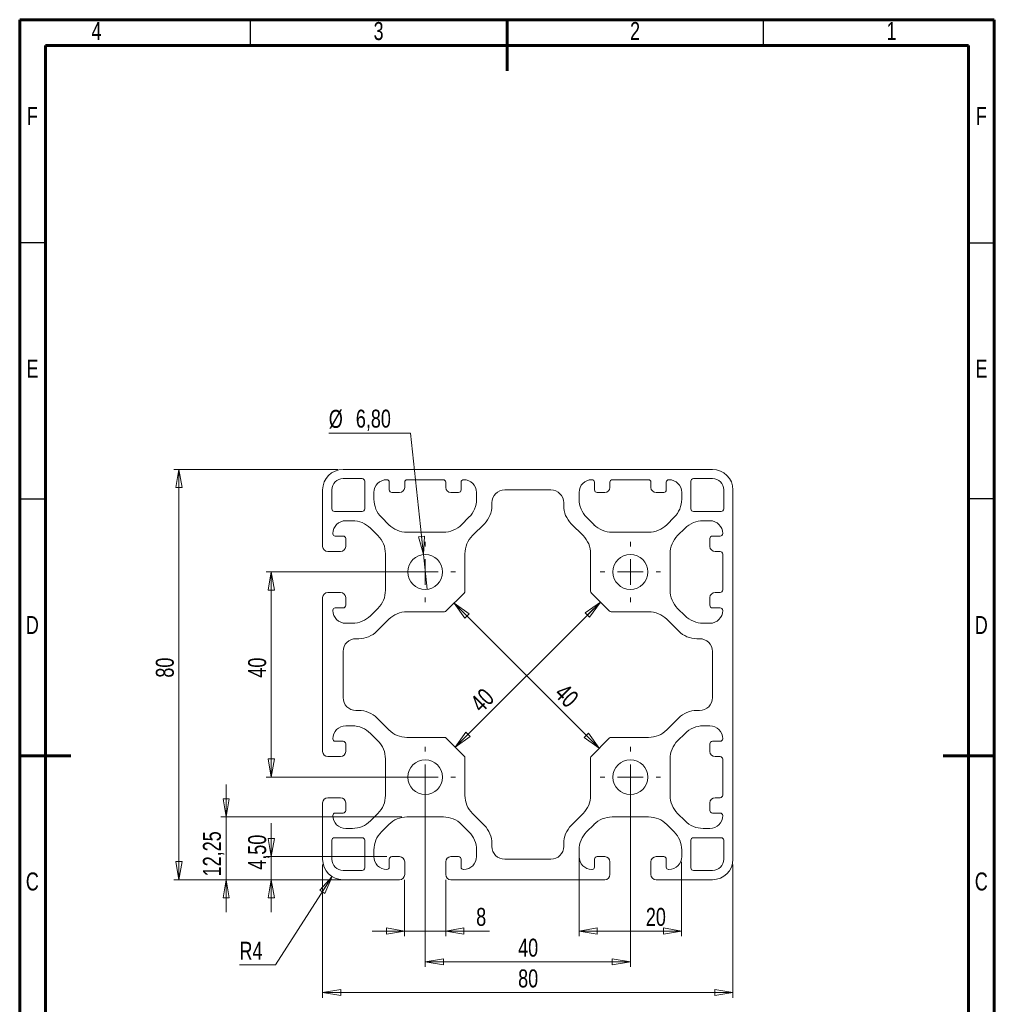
# Model space of a CAD drawing. Header units: millimetres. Extents: x 15 to 206, y 2 to 292.
# Tile 2 of 2: x 15 to 205, y 100 to 292. Entities that reach past the tile are written whole.
import ezdxf

# ---------------------------------------------------------------- set-up
doc = ezdxf.new("R2010")
doc.units = ezdxf.units.MM
doc.styles.add('SLDTEXTSTYLE0', font='TXT', dxfattribs={"width": 0.75})
doc.dimstyles.new('SLDDIMSTYLE0', dxfattribs={"dimtxt": 3.5, "dimasz": 3.556, "dimexe": 0, "dimexo": 0.0625, "dimgap": 0.875, "dimtad": 1, "dimrnd": 1e-09, "dimzin": 12, "dimdsep": 46, "dimtxsty": 'SLDTEXTSTYLE0', "dimblk1": 'CLOSED', "dimblk2": 'CLOSED', "dimsah": 1, "dimcen": 0.09, "dimadec": 0, "dimazin": 3, "dimtfac": 1, "dimtofl": 0, "dimtmove": 0, "dimatfit": 3, "dimldrblk": 'CLOSED', "dimfxl": 1, "dimfrac": 2, "dimtolj": 1, "dimtzin": 12, "dimarcsym": 0})
doc.dimstyles.new('SLDDIMSTYLE1', dxfattribs={"dimtxt": 3.5, "dimasz": 3.556, "dimexe": 0, "dimexo": 0.0625, "dimgap": 0.875, "dimtad": 1, "dimrnd": 1e-09, "dimzin": 12, "dimdsep": 46, "dimtxsty": 'SLDTEXTSTYLE0', "dimblk1": 'CLOSED', "dimblk2": 'CLOSED', "dimsah": 1, "dimcen": 0.09, "dimadec": 0, "dimazin": 3, "dimtfac": 1, "dimtmove": 0, "dimatfit": 0, "dimldrblk": 'CLOSED', "dimfxl": 1, "dimfrac": 2, "dimtolj": 1, "dimtzin": 12, "dimarcsym": 0})
doc.dimstyles.new('SLDDIMSTYLE2', dxfattribs={"dimtxt": 3.5, "dimasz": 3.556, "dimexe": 0, "dimexo": 0.0625, "dimgap": 0.875, "dimtad": 0, "dimtih": 1, "dimtoh": 1, "dimrnd": 1e-09, "dimzin": 12, "dimdsep": 46, "dimtxsty": 'SLDTEXTSTYLE0', "dimblk1": 'NONE', "dimblk2": 'CLOSED', "dimsah": 1, "dimcen": 0, "dimadec": 0, "dimazin": 3, "dimtfac": 1, "dimtmove": 0, "dimatfit": 3, "dimldrblk": 'NONE', "dimfxl": 1, "dimfrac": 2, "dimtolj": 1, "dimtzin": 12, "dimarcsym": 0})
doc.dimstyles.new('SLDDIMSTYLE3', dxfattribs={"dimtxt": 3.5, "dimasz": 3.556, "dimexe": 0, "dimexo": 0.0625, "dimgap": 0.875, "dimtad": 0, "dimtih": 1, "dimtoh": 1, "dimrnd": 1e-09, "dimzin": 12, "dimdsep": 46, "dimtxsty": 'SLDTEXTSTYLE0', "dimblk1": 'CLOSED', "dimblk2": 'CLOSED', "dimsah": 1, "dimcen": 0, "dimadec": 0, "dimazin": 3, "dimtfac": 1, "dimtofl": 0, "dimtmove": 0, "dimatfit": 3, "dimldrblk": 'CLOSED', "dimfxl": 1, "dimfrac": 2, "dimtolj": 1, "dimtzin": 12, "dimarcsym": 0})

# ---------------------------------------------------------------- blocks, each defined once
blk = doc.blocks.new('_CLOSED')
at = {"color": 0, "linetype": 'ByBlock', "lineweight": -2}
for p, q in [((-1, 0.166667), (0, 0)), ((-1, 0.166667), (-1, -0.166667)), ((0, 0), (-1, -0.166667)), ((0, 0), (-1, 0))]:
    blk.add_line(p, q, dxfattribs=at)
blk = doc.blocks.new('_D')
at = {"color": 7, "linetype": 'Continuous', "lineweight": 0}
for p, q in [((74.05, 127.32), (74.05, 101.32)), ((154.05, 127.32), (154.05, 101.32)), ((74.05, 102.32), (154.05, 102.32))]:
    blk.add_line(p, q, dxfattribs=at)
at = {"color": 7, "linetype": 'Continuous', "lineweight": 0, "xscale": 3.556, "yscale": 3.556}
for p, rotation in [((74.05, 102.32, 0), 180), ((154.05, 102.32, 0), 360)]:
    blk.add_blockref('_CLOSED', p, dxfattribs=dict(at, rotation=rotation))
at = {"color": 7, "linetype": 'Continuous', "lineweight": 0, "insert": (112.17, 106.83), "char_height": 3.5, "attachment_point": 1, "style": 'SLDTEXTSTYLE0'}
blk.add_mtext('80', dxfattribs=at)
blk = doc.blocks.new('_D_1')
at = {"color": 7, "linetype": 'Continuous', "lineweight": 0}
for p, q in [((64.05, 128.82), (64.05, 135.32)), ((86.55, 128.82), (63.05, 128.82)), ((64.05, 124.32), (64.05, 128.82)), ((88.05, 124.32), (63.05, 124.32)), ((64.05, 124.32), (64.05, 117.97))]:
    blk.add_line(p, q, dxfattribs=at)
at = {"color": 7, "linetype": 'Continuous', "lineweight": 0, "xscale": 3.556, "yscale": 3.556}
for p, rotation in [((64.05, 128.82, 0), 270), ((64.05, 124.32, 0), 90)]:
    blk.add_blockref('_CLOSED', p, dxfattribs=dict(at, rotation=rotation))
at = {"color": 7, "linetype": 'Continuous', "lineweight": 0, "insert": (59.54, 126.27), "char_height": 3.5, "attachment_point": 1, "rotation": 90, "style": 'SLDTEXTSTYLE0'}
blk.add_mtext('4,50', dxfattribs=at)
blk = doc.blocks.new('_D_2')
at = {"color": 7, "linetype": 'Continuous', "lineweight": 0}
for p, q in [((90.05, 124.32), (90.05, 113.32)), ((98.05, 124.32), (98.05, 113.32)), ((90.05, 114.32), (83.7, 114.32)), ((90.05, 114.32), (98.05, 114.32)), ((98.05, 114.32), (106.58, 114.32))]:
    blk.add_line(p, q, dxfattribs=at)
at = {"color": 7, "linetype": 'Continuous', "lineweight": 0, "xscale": 3.556, "yscale": 3.556}
for p, rotation in [((90.05, 114.32, 0), 360), ((98.05, 114.32, 0), 180)]:
    blk.add_blockref('_CLOSED', p, dxfattribs=dict(at, rotation=rotation))
at = {"color": 7, "linetype": 'Continuous', "lineweight": 0, "insert": (103.99, 118.83), "char_height": 3.5, "attachment_point": 1, "style": 'SLDTEXTSTYLE0'}
blk.add_mtext('8', dxfattribs=at)
blk = doc.blocks.new('_D_3')
at = {"color": 7, "linetype": 'Continuous', "lineweight": 0}
for p, q in [((94.05, 143.32), (94.05, 107.32)), ((134.05, 143.32), (134.05, 107.32)), ((134.05, 108.32), (94.05, 108.32))]:
    blk.add_line(p, q, dxfattribs=at)
at = {"color": 7, "linetype": 'Continuous', "lineweight": 0, "xscale": 3.556, "yscale": 3.556}
for p, rotation in [((94.05, 108.32, 0), 180), ((134.05, 108.32, 0), 360)]:
    blk.add_blockref('_CLOSED', p, dxfattribs=dict(at, rotation=rotation))
at = {"color": 7, "linetype": 'Continuous', "lineweight": 0, "insert": (112.17, 112.83), "char_height": 3.5, "attachment_point": 1, "style": 'SLDTEXTSTYLE0'}
blk.add_mtext('40', dxfattribs=at)
blk = doc.blocks.new('_D_4')
at = {"color": 7, "linetype": 'Continuous', "lineweight": 0}
for p, q in [((124.05, 129.13), (124.05, 113.32)), ((144.05, 127.82), (144.05, 113.32)), ((124.05, 114.32), (144.05, 114.32))]:
    blk.add_line(p, q, dxfattribs=at)
at = {"color": 7, "linetype": 'Continuous', "lineweight": 0, "xscale": 3.556, "yscale": 3.556}
for p, rotation in [((124.05, 114.32, 0), 180), ((144.05, 114.32, 0), 360)]:
    blk.add_blockref('_CLOSED', p, dxfattribs=dict(at, rotation=rotation))
at = {"color": 7, "linetype": 'Continuous', "lineweight": 0, "insert": (137.07, 118.83), "char_height": 3.5, "attachment_point": 1, "style": 'SLDTEXTSTYLE0'}
blk.add_mtext('20', dxfattribs=at)
blk = doc.blocks.new('_D_5')
at = {"color": 7, "linetype": 'Continuous', "lineweight": 0}
for p, q in [((93.05, 184.32), (63.05, 184.32)), ((64.05, 144.32), (64.05, 184.32)), ((93.05, 144.32), (63.05, 144.32))]:
    blk.add_line(p, q, dxfattribs=at)
at = {"color": 7, "linetype": 'Continuous', "lineweight": 0, "xscale": 3.556, "yscale": 3.556}
for p, rotation in [((64.05, 184.32, 0), 90), ((64.05, 144.32, 0), 270)]:
    blk.add_blockref('_CLOSED', p, dxfattribs=dict(at, rotation=rotation))
at = {"color": 7, "linetype": 'Continuous', "lineweight": 0, "insert": (59.54, 163.72), "char_height": 3.5, "attachment_point": 1, "rotation": 90, "style": 'SLDTEXTSTYLE0'}
blk.add_mtext('40', dxfattribs=at)
blk = doc.blocks.new('_D_6')
at = {"color": 7, "linetype": 'Continuous', "lineweight": 0}
for p, q in [((55.23, 136.57), (55.23, 142.92)), ((89.5, 136.57), (54.23, 136.57)), ((55.23, 124.32), (55.23, 136.57)), ((77.05, 124.32), (54.23, 124.32)), ((55.23, 124.32), (55.23, 117.97))]:
    blk.add_line(p, q, dxfattribs=at)
at = {"color": 7, "linetype": 'Continuous', "lineweight": 0, "xscale": 3.556, "yscale": 3.556}
for p, rotation in [((55.23, 136.57, 0), 270), ((55.23, 124.32, 0), 90)]:
    blk.add_blockref('_CLOSED', p, dxfattribs=dict(at, rotation=rotation))
at = {"color": 7, "linetype": 'Continuous', "lineweight": 0, "insert": (50.72, 124.98), "char_height": 3.5, "attachment_point": 1, "rotation": 90, "style": 'SLDTEXTSTYLE0'}
blk.add_mtext('12,25', dxfattribs=at)
blk = doc.blocks.new('_D_7')
at = {"color": 7, "linetype": 'Continuous', "lineweight": 0}
for p, q in [((77.05, 204.32), (45.05, 204.32)), ((46.05, 204.32), (46.05, 124.32)), ((77.05, 124.32), (45.05, 124.32))]:
    blk.add_line(p, q, dxfattribs=at)
at = {"color": 7, "linetype": 'Continuous', "lineweight": 0, "xscale": 3.556, "yscale": 3.556}
for p, rotation in [((46.05, 204.32, 0), 90), ((46.05, 124.32, 0), 270)]:
    blk.add_blockref('_CLOSED', p, dxfattribs=dict(at, rotation=rotation))
at = {"color": 7, "linetype": 'Continuous', "lineweight": 0, "insert": (41.54, 163.72), "char_height": 3.5, "attachment_point": 1, "rotation": 90, "style": 'SLDTEXTSTYLE0'}
blk.add_mtext('80', dxfattribs=at)
blk = doc.blocks.new('_D_8')
at = {"color": 7, "linetype": 'Continuous', "lineweight": 0}
for p, q in [((91.17, 211.41), (75.26, 211.41)), ((93.69, 187.7), (91.17, 211.41)), ((94.41, 180.94), (93.69, 187.7))]:
    blk.add_line(p, q, dxfattribs=at)
at = {"color": 7, "linetype": 'Continuous', "lineweight": 0, "xscale": 3.556, "yscale": 3.556, "rotation": 276.0703225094}
blk.add_blockref('_CLOSED', (93.69, 187.7, 0), dxfattribs=at)
at = {"color": 7, "linetype": 'Continuous', "lineweight": 0, "char_height": 3.5, "attachment_point": 1, "style": 'SLDTEXTSTYLE0'}
for s, insert in [('%%c', (75.26, 215.92)), ('6,80', (80.53, 215.97))]:
    blk.add_mtext(s, dxfattribs=dict(at, insert=insert))
blk = doc.blocks.new('_NONE')
blk = doc.blocks.new('_D_9')
at = {"color": 7, "linetype": 'Continuous', "lineweight": 0}
for p, q in [((75.9, 124.95), (64.86, 107.7)), ((64.86, 107.7), (57.85, 107.7))]:
    blk.add_line(p, q, dxfattribs=at)
at = {"color": 7, "linetype": 'Continuous', "lineweight": 0, "xscale": 3.556, "yscale": 3.556, "rotation": 57.3779149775}
blk.add_blockref('_CLOSED', (75.9, 124.95, 0), dxfattribs=at)
at = {"color": 7, "linetype": 'Continuous', "lineweight": 0, "insert": (57.85, 112.22), "char_height": 3.5, "attachment_point": 1, "style": 'SLDTEXTSTYLE0'}
blk.add_mtext('R4', dxfattribs=at)
blk = doc.blocks.new('_D_10')
at = {"color": 7, "linetype": 'Continuous', "lineweight": 0}
blk.add_line((99.91, 150.18), (128.2, 178.46), dxfattribs=at)
at = {"color": 7, "linetype": 'Continuous', "lineweight": 0, "xscale": 3.556, "yscale": 3.556}
for p, rotation in [((128.2, 178.46, 0), 45), ((99.91, 150.18, 0), 225)]:
    blk.add_blockref('_CLOSED', p, dxfattribs=dict(at, rotation=rotation))
at = {"color": 7, "linetype": 'Continuous', "lineweight": 0, "insert": (102.54, 159.18), "char_height": 3.5, "attachment_point": 1, "rotation": 45, "style": 'SLDTEXTSTYLE0'}
blk.add_mtext('40', dxfattribs=at)
blk = doc.blocks.new('_D_11')
at = {"color": 7, "linetype": 'Continuous', "lineweight": 0}
blk.add_line((99.7, 178.25), (127.98, 149.96), dxfattribs=at)
at = {"color": 7, "linetype": 'Continuous', "lineweight": 0, "xscale": 3.556, "yscale": 3.556}
for p, rotation in [((99.7, 178.25, 0), 135), ((127.98, 149.96, 0), 315)]:
    blk.add_blockref('_CLOSED', p, dxfattribs=dict(at, rotation=rotation))
at = {"color": 7, "linetype": 'Continuous', "lineweight": 0, "insert": (121.49, 162.84), "char_height": 3.5, "attachment_point": 1, "rotation": 315, "style": 'SLDTEXTSTYLE0'}
blk.add_mtext('40', dxfattribs=at)
blk = doc.blocks.new('SW_CENTERMARKSYMBOL_0')
at = {"color": 0, "linetype": 'Continuous', "lineweight": 0}
for p, q in [((0, 5), (0, 5.9)), ((0, 0), (0, 2.5)), ((-5, 0), (-5.9, 0)), ((0, 0), (-2.5, 0)), ((0, 0), (0, -2.5)), ((0, 0), (2.5, 0)), ((5, 0), (5.9, 0)), ((0, -5), (0, -5.9))]:
    blk.add_line(p, q, dxfattribs=at)
blk = doc.blocks.new('SW_CENTERMARKSYMBOL_1')
at = {"color": 0, "linetype": 'Continuous', "lineweight": 0}
for p, q in [((0, 5), (0, 5.9)), ((0, 0), (0, 2.5)), ((-5, 0), (-5.9, 0)), ((0, 0), (-2.5, 0)), ((0, 0), (0, -2.5)), ((0, 0), (2.5, 0)), ((5, 0), (5.9, 0)), ((0, -5), (0, -5.9))]:
    blk.add_line(p, q, dxfattribs=at)
blk = doc.blocks.new('SW_CENTERMARKSYMBOL_2')
at = {"color": 0, "linetype": 'Continuous', "lineweight": 0}
for p, q in [((0, 5), (0, 5.9)), ((0, 0), (0, 2.5)), ((-5, 0), (-5.9, 0)), ((0, 0), (-2.5, 0)), ((0, 0), (0, -2.5)), ((0, 0), (2.5, 0)), ((5, 0), (5.9, 0)), ((0, -5), (0, -5.9))]:
    blk.add_line(p, q, dxfattribs=at)
blk = doc.blocks.new('SW_CENTERMARKSYMBOL_3')
at = {"color": 0, "linetype": 'Continuous', "lineweight": 0}
for p, q in [((0, 5), (0, 5.9)), ((0, 0), (0, 2.5)), ((-5, 0), (-5.9, 0)), ((0, 0), (-2.5, 0)), ((0, 0), (0, -2.5)), ((0, 0), (2.5, 0)), ((5, 0), (5.9, 0)), ((0, -5), (0, -5.9))]:
    blk.add_line(p, q, dxfattribs=at)

msp = doc.modelspace()

# ---------------------------------------------------------------- linework, layer by layer
at = {"color": 7, "linetype": 'Continuous', "lineweight": 60}
for p, q in [((205, 292), (15, 292)), ((15, 292), (15, 5)), ((110, 282), (110, 292)), ((205, 5), (205, 292)), ((20, 287), (200, 287)), ((20, 10), (20, 287)), ((200, 287), (200, 10)), ((15, 148.5), (25, 148.5)), ((195, 148.5), (205, 148.5))]:
    msp.add_line(p, q, dxfattribs=at)
at = {"color": 7, "linetype": 'Continuous', "lineweight": 30}
for p, q in [((60, 287), (60, 292)), ((160, 287), (160, 292)), ((20, 248.5), (15, 248.5)), ((200, 248.5), (205, 248.5)), ((20, 198.5), (15, 198.5)), ((200, 198.651), (205, 198.651))]:
    msp.add_line(p, q, dxfattribs=at)
at = {"color": 7, "linetype": 'Continuous', "lineweight": 15}
for p, q in [((78.054, 204.32), (150.054, 204.32)), ((78.054, 202.52), (81.754, 202.52)), ((82.254, 202.02), (82.254, 196.62)), ((87.054, 201.82), (87.054, 200.32)), ((90.054, 200.82), (90.054, 201.82)), ((90.554, 202.32), (97.554, 202.32)), ((98.054, 201.82), (98.054, 200.82)), ((101.054, 200.32), (101.054, 201.82)), ((127.054, 201.82), (127.054, 200.32)), ((130.054, 200.82), (130.054, 201.82)), ((130.554, 202.32), (137.554, 202.32)), ((138.054, 201.82), (138.054, 200.82)), ((141.054, 200.32), (141.054, 201.82)), ((145.854, 196.62), (145.854, 202.02)), ((146.354, 202.52), (150.054, 202.52)), ((74.054, 189.32), (74.054, 200.32)), ((75.854, 196.62), (75.854, 200.32)), ((84.054, 198.513), (84.054, 199.82)), ((87.554, 199.82), (89.054, 199.82)), ((99.054, 199.82), (100.554, 199.82)), ((104.054, 199.82), (104.054, 198.513)), ((109.554, 200.32), (118.554, 200.32)), ((124.054, 198.513), (124.054, 199.82)), ((127.554, 199.82), (129.054, 199.82)), ((139.054, 199.82), (140.554, 199.82)), ((144.054, 199.82), (144.054, 198.513)), ((152.254, 200.32), (152.254, 196.62)), ((154.054, 200.32), (154.054, 128.32)), ((107.054, 197.27), (107.054, 197.82)), ((121.054, 197.82), (121.054, 197.27)), ((81.754, 196.12), (76.354, 196.12)), ((151.754, 196.12), (146.354, 196.12)), ((79.861, 194.32), (78.554, 194.32)), ((86.961, 193.535), (85.518, 194.977)), ((102.589, 194.977), (101.147, 193.535)), ((126.961, 193.535), (125.518, 194.977)), ((142.589, 194.977), (141.147, 193.535)), ((148.246, 194.32), (149.554, 194.32)), ((84.839, 191.413), (83.397, 192.856)), ((97.611, 192.07), (90.496, 192.07)), ((103.268, 191.413), (105.589, 193.734)), ((122.518, 193.734), (124.839, 191.413)), ((137.611, 192.07), (130.496, 192.07)), ((143.268, 191.413), (144.711, 192.856)), ((76.054, 191.82), (76.054, 191.77)), ((76.504, 191.32), (78.054, 191.32)), ((78.554, 190.82), (78.554, 189.32)), ((149.554, 190.82), (149.554, 189.32)), ((151.554, 191.32), (150.054, 191.32)), ((77.554, 188.32), (75.054, 188.32)), ((150.554, 188.32), (151.554, 188.32)), ((86.304, 180.763), (86.304, 187.878)), ((101.804, 180.562), (101.804, 187.878)), ((126.304, 187.878), (126.304, 180.562)), ((141.804, 180.763), (141.804, 187.878)), ((152.054, 187.82), (152.054, 180.82)), ((74.054, 149.32), (74.054, 179.32)), ((75.054, 180.32), (77.554, 180.32)), ((78.554, 179.32), (78.554, 177.82)), ((98.166, 176.717), (101.657, 180.208)), ((126.45, 180.208), (129.942, 176.717)), ((149.554, 179.32), (149.554, 177.82)), ((151.554, 180.32), (150.554, 180.32)), ((76.054, 176.87), (76.054, 176.82)), ((78.054, 177.32), (76.504, 177.32)), ((83.397, 175.785), (84.839, 177.227)), ((144.711, 175.785), (143.268, 177.227)), ((150.054, 177.32), (151.554, 177.32)), ((84.64, 172.785), (86.961, 175.106)), ((90.496, 176.57), (97.812, 176.57)), ((130.295, 176.57), (137.611, 176.57)), ((141.147, 175.106), (143.468, 172.785)), ((78.554, 174.32), (79.861, 174.32)), ((149.554, 174.32), (148.246, 174.32)), ((80.554, 171.32), (81.104, 171.32)), ((147.004, 171.32), (147.554, 171.32)), ((78.054, 159.82), (78.054, 168.82)), ((150.054, 168.82), (150.054, 159.82)), ((81.104, 157.32), (80.554, 157.32)), ((86.961, 153.535), (84.64, 155.856)), ((143.468, 155.856), (141.147, 153.535)), ((147.554, 157.32), (147.004, 157.32)), ((79.861, 154.32), (78.554, 154.32)), ((148.246, 154.32), (149.554, 154.32)), ((76.054, 151.82), (76.054, 151.77)), ((84.839, 151.413), (83.397, 152.856)), ((97.812, 152.07), (90.496, 152.07)), ((101.657, 148.432), (98.166, 151.924)), ((129.942, 151.924), (126.45, 148.432)), ((137.611, 152.07), (130.295, 152.07)), ((143.268, 151.413), (144.711, 152.856)), ((76.504, 151.32), (78.054, 151.32)), ((78.554, 150.82), (78.554, 149.32)), ((149.554, 150.82), (149.554, 149.32)), ((151.554, 151.32), (150.054, 151.32)), ((77.554, 148.32), (75.054, 148.32)), ((86.304, 140.763), (86.304, 147.878)), ((101.804, 140.763), (101.804, 148.079)), ((126.304, 148.079), (126.304, 140.763)), ((141.804, 140.763), (141.804, 147.878)), ((150.554, 148.32), (151.554, 148.32)), ((152.054, 147.82), (152.054, 140.82)), ((75.054, 140.32), (77.554, 140.32)), ((151.554, 140.32), (150.554, 140.32)), ((74.054, 128.32), (74.054, 139.32)), ((78.554, 139.32), (78.554, 137.82)), ((149.554, 139.32), (149.554, 137.82)), ((76.054, 136.87), (76.054, 136.82)), ((78.054, 137.32), (76.504, 137.32)), ((83.397, 135.785), (84.839, 137.227)), ((97.611, 136.57), (90.496, 136.57)), ((105.589, 134.906), (103.268, 137.227)), ((124.839, 137.227), (122.518, 134.906)), ((137.611, 136.57), (130.496, 136.57)), ((144.711, 135.785), (143.268, 137.227)), ((150.054, 137.32), (151.554, 137.32)), ((86.961, 135.106), (85.518, 133.663)), ((102.589, 133.663), (101.147, 135.106)), ((126.961, 135.106), (125.518, 133.663)), ((142.589, 133.663), (141.147, 135.106)), ((76.354, 132.52), (81.754, 132.52)), ((78.554, 134.32), (79.861, 134.32)), ((146.354, 132.52), (151.754, 132.52)), ((149.554, 134.32), (148.246, 134.32)), ((75.854, 128.32), (75.854, 132.02)), ((82.254, 132.02), (82.254, 126.62)), ((107.054, 130.82), (107.054, 131.371)), ((121.054, 131.371), (121.054, 130.82)), ((145.854, 126.62), (145.854, 132.02)), ((152.254, 132.02), (152.254, 128.32)), ((84.054, 130.128), (84.054, 128.82)), ((87.554, 128.82), (89.054, 128.82)), ((99.054, 128.82), (100.554, 128.82)), ((104.054, 128.82), (104.054, 130.128)), ((124.054, 130.128), (124.054, 128.82)), ((127.554, 128.82), (129.054, 128.82)), ((139.054, 128.82), (140.554, 128.82)), ((144.054, 128.82), (144.054, 130.128)), ((87.054, 126.77), (87.054, 128.32)), ((90.054, 127.82), (90.054, 125.32)), ((98.054, 125.32), (98.054, 127.82)), ((101.054, 128.32), (101.054, 126.77)), ((118.554, 128.32), (109.554, 128.32)), ((127.054, 126.77), (127.054, 128.32)), ((130.054, 127.82), (130.054, 125.32)), ((138.054, 125.32), (138.054, 127.82)), ((141.054, 128.32), (141.054, 126.77)), ((81.754, 126.12), (78.054, 126.12)), ((86.554, 126.32), (86.604, 126.32)), ((101.504, 126.32), (101.554, 126.32)), ((126.554, 126.32), (126.604, 126.32)), ((141.504, 126.32), (141.554, 126.32)), ((150.054, 126.12), (146.354, 126.12)), ((89.054, 124.32), (78.054, 124.32)), ((129.054, 124.32), (99.054, 124.32)), ((150.054, 124.32), (139.054, 124.32))]:
    msp.add_line(p, q, dxfattribs=at)
for centre in [(94.054, 184.32), (134.054, 184.32), (94.054, 144.32), (134.054, 144.32)]:
    msp.add_circle(centre, 3.4, dxfattribs=at)
for centre, radius, start, end in [((78.054, 200.32), 4, 90.00004, 180), ((150.054, 200.32), 4, 0, 90), ((78.054, 200.32), 2.2, 90.00008, 180), ((81.754, 202.02), 0.5, 0, 90), ((86.554, 199.82), 2.5, 90, 180), ((86.554, 201.82), 0.5, 360, 90), ((90.554, 201.82), 0.5, 90, 180), ((97.554, 201.82), 0.5, 0, 90), ((101.554, 201.82), 0.5, 90, 180), ((101.554, 199.82), 2.5, 0, 90), ((126.554, 199.82), 2.5, 90, 180), ((126.554, 201.82), 0.5, 360, 90), ((130.554, 201.82), 0.5, 90, 180), ((137.554, 201.82), 0.5, 360, 90), ((141.554, 201.82), 0.5, 90, 180), ((141.554, 199.82), 2.5, 0, 90), ((146.354, 202.02), 0.5, 90, 180), ((150.054, 200.32), 2.2, 0, 90), ((87.554, 200.32), 0.5, 180, 270), ((89.054, 200.82), 1, 270, 360), ((99.054, 200.82), 1, 180, 270), ((100.554, 200.32), 0.5, 270, 0), ((109.554, 197.82), 2.5, 90, 180), ((118.551, 197.818), 2.503, 0.06261, 89.93739), ((127.554, 200.32), 0.5, 180, 270), ((129.054, 200.82), 1, 270, 0), ((139.054, 200.82), 1, 180, 270), ((140.554, 200.32), 0.5, 270, 0), ((89.054, 198.513), 5, 179.99996, 224.99993), ((99.054, 198.513), 5, 315, 359.99999), ((129.054, 198.513), 5, 180.00001, 225), ((139.054, 198.513), 5, 315, 359.99999), ((76.354, 196.62), 0.5, 180, 270), ((81.754, 196.62), 0.5, 270, 0), ((102.054, 197.27), 5, 315.00001, 0.00002), ((126.054, 197.27), 5, 179.99999, 225), ((146.354, 196.62), 0.5, 180, 270), ((151.754, 196.62), 0.5, 270, 360), ((78.554, 191.82), 2.5, 90, 180), ((79.861, 189.32), 5, 45, 90.00004), ((148.246, 189.32), 5, 90.00001, 135), ((149.554, 191.82), 2.5, 0, 90), ((90.496, 197.07), 5, 225, 270), ((97.611, 197.07), 5, 270, 315), ((130.496, 197.07), 5, 225, 270), ((137.611, 197.07), 5, 270, 315), ((76.504, 191.77), 0.45, 180, 269.99962), ((78.054, 190.82), 0.5, 0, 90), ((81.304, 187.878), 5, 0.00004, 45.00006), ((106.804, 187.878), 5, 135, 180), ((121.304, 187.878), 5, 359.99999, 44.99999), ((146.804, 187.878), 5, 135, 180), ((150.054, 190.82), 0.5, 90, 180), ((151.554, 191.82), 0.5, 270, 0), ((75.054, 189.32), 1, 180, 270), ((77.554, 189.32), 1, 270, 0), ((150.554, 189.32), 1, 180, 270), ((151.554, 187.82), 0.5, 360, 90), ((81.304, 180.763), 5, 315.00007, 0.00005), ((101.304, 180.562), 0.5, 315.00011, 0.00012), ((126.804, 180.562), 0.5, 179.99988, 224.99989), ((146.804, 180.763), 5, 180, 225), ((151.554, 180.82), 0.5, 270, 0), ((75.054, 179.32), 1, 90, 180), ((77.554, 179.32), 1, 360, 90), ((150.554, 179.32), 1, 90, 180), ((76.504, 176.87), 0.45, 90.00038, 180.00013), ((78.554, 176.82), 2.5, 180, 270), ((78.054, 177.82), 0.5, 270, 360), ((97.812, 177.07), 0.5, 269.99988, 314.99989), ((130.295, 177.07), 0.5, 225.00011, 270.00012), ((150.054, 177.82), 0.5, 180, 270), ((149.554, 176.82), 2.5, 270, 0), ((151.554, 176.82), 0.5, 0, 90), ((79.861, 179.32), 5, 269.99996, 315), ((90.496, 171.57), 5, 90.00001, 135), ((137.611, 171.57), 5, 45, 90), ((148.246, 179.32), 5, 225, 269.99999), ((81.104, 176.32), 5, 270.00004, 315), ((147.004, 176.32), 5, 225.00001, 270.00002), ((80.554, 168.82), 2.5, 90, 180), ((147.554, 168.82), 2.5, 0, 90), ((80.554, 159.82), 2.5, 180, 270), ((147.554, 159.82), 2.5, 270, 0), ((81.104, 152.32), 5, 45.00002, 89.99998), ((147.004, 152.32), 5, 89.99999, 135), ((78.554, 151.82), 2.5, 90, 180), ((79.861, 149.32), 5, 45, 90.00004), ((148.246, 149.32), 5, 90.00001, 135), ((149.554, 151.82), 2.5, 0, 90), ((76.504, 151.77), 0.45, 179.99987, 269.99962), ((90.496, 157.07), 5, 225, 270), ((97.812, 151.57), 0.5, 45.00011, 90.00012), ((130.295, 151.57), 0.5, 89.99988, 134.99989), ((137.611, 157.07), 5, 269.99999, 314.99999), ((151.554, 151.82), 0.5, 270, 0), ((78.054, 150.82), 0.5, 360, 90), ((81.304, 147.878), 5, 0.00004, 45.00006), ((146.804, 147.878), 5, 135, 180), ((150.054, 150.82), 0.5, 90, 180), ((75.054, 149.32), 1, 180, 270), ((77.554, 149.32), 1, 270, 360), ((101.304, 148.079), 0.5, 359.99988, 44.99989), ((126.804, 148.079), 0.5, 135.00011, 180.00012), ((150.554, 149.32), 1, 180, 270), ((151.554, 147.82), 0.5, 0, 90), ((75.054, 139.32), 1, 90, 180), ((77.554, 139.32), 1, 0, 90), ((81.304, 140.763), 5, 315.00007, 0.00005), ((106.804, 140.763), 5, 180.00001, 225), ((121.304, 140.763), 5, 315, 0), ((146.804, 140.763), 5, 180, 225), ((150.554, 139.32), 1, 90, 180), ((151.554, 140.82), 0.5, 270, 0), ((76.504, 136.87), 0.45, 90.00038, 179.99962), ((78.554, 136.82), 2.5, 180, 270), ((78.054, 137.82), 0.5, 270, 0), ((90.496, 131.57), 5, 90.00004, 135.00006), ((97.611, 131.57), 5, 45.00007, 90.00005), ((130.496, 131.57), 5, 90.00004, 135.00006), ((137.611, 131.57), 5, 45.00007, 90.00005), ((150.054, 137.82), 0.5, 180, 270), ((149.554, 136.82), 2.5, 270, 0), ((151.554, 136.82), 0.5, 0, 90), ((79.861, 139.32), 5, 269.99992, 314.99993), ((102.054, 131.371), 5, 0.00004, 45), ((126.054, 131.371), 5, 135.00002, 179.99998), ((148.246, 139.32), 5, 225.00007, 270.00004), ((76.354, 132.02), 0.5, 90, 180), ((81.754, 132.02), 0.5, 0, 90), ((89.054, 130.128), 5, 135.00007, 180.00008), ((99.054, 130.128), 5, 359.99996, 45), ((129.054, 130.128), 5, 135, 180.00004), ((139.054, 130.128), 5, 359.99996, 45), ((146.354, 132.02), 0.5, 90, 180), ((151.754, 132.02), 0.5, 0, 90), ((109.554, 130.82), 2.5, 179.99998, 269.99996), ((118.554, 130.82), 2.5, 270, 360), ((86.554, 128.82), 2.5, 180, 270), ((87.554, 128.32), 0.5, 90, 180), ((89.054, 127.82), 1, 360, 90), ((99.054, 127.82), 1, 90, 180), ((100.554, 128.32), 0.5, 0, 90), ((101.554, 128.82), 2.5, 270, 0), ((126.554, 128.82), 2.5, 180, 270), ((127.554, 128.32), 0.5, 90, 180), ((129.054, 127.82), 1, 0, 90), ((139.054, 127.82), 1, 90, 180), ((140.554, 128.32), 0.5, 0, 90), ((141.554, 128.82), 2.5, 270, 0), ((78.054, 128.32), 4, 180.00004, 269.99996), ((78.054, 128.32), 2.2, 180.00008, 269.99992), ((86.604, 126.77), 0.45, 270.00038, 359.99962), ((101.504, 126.77), 0.45, 180.00038, 270.00013), ((126.604, 126.77), 0.45, 269.99987, 359.99962), ((141.504, 126.77), 0.45, 180.00038, 270), ((150.054, 128.32), 2.2, 270, 359.99992), ((150.054, 128.32), 4, 270, 359.99996), ((81.754, 126.62), 0.5, 270, 360), ((89.054, 125.32), 1, 270.00017, 0.00017), ((99.054, 125.32), 1, 180, 270), ((129.054, 125.32), 1, 270, 0), ((139.054, 125.32), 1, 180, 270), ((146.354, 126.62), 0.5, 180, 270)]:
    msp.add_arc(centre, radius, start, end, dxfattribs=at)

# ---------------------------------------------------------------- block references
at = {"color": 7, "linetype": 'Continuous', "lineweight": 0}
for name, p in [('SW_CENTERMARKSYMBOL_2', (94.054, 184.32)), ('SW_CENTERMARKSYMBOL_3', (134.054, 184.32)), ('SW_CENTERMARKSYMBOL_0', (94.054, 144.32)), ('SW_CENTERMARKSYMBOL_1', (134.054, 144.32))]:
    msp.add_blockref(name, p, dxfattribs=at)

# ---------------------------------------------------------------- texts
at = {"color": 7, "linetype": 'Continuous', "lineweight": 0, "char_height": 3.5, "attachment_point": 2, "style": 'SLDTEXTSTYLE0'}
for s, insert in [('4', (29.965, 291.541)), ('3', (84.965, 291.541)), ('2', (134.965, 291.541)), ('1', (184.965, 291.541)), ('F', (17.464, 274.982)), ('F', (202.464, 274.982)), ('E', (17.506, 225.732)), ('E', (202.506, 225.732)), ('D', (17.46, 175.732)), ('D', (202.46, 175.732)), ('C', (17.464, 125.732)), ('C', (202.464, 125.732))]:
    msp.add_mtext(s, dxfattribs=dict(at, insert=insert))

# ---------------------------------------------------------------- dimensions: what is measured, and where the dimension line sits
at = {"color": 7, "linetype": 'Continuous', "lineweight": 0}
dim = msp.add_diameter_dim_2p(p1=(94.413, 180.939), p2=(93.694, 187.701), dimstyle='SLDDIMSTYLE2', dxfattribs=at)
dim.commit()
dim.dimension.update_dxf_attribs({"geometry": '_D_8', "text_midpoint": (82.421, 214.214), "dimtype": 163})
for base, p1, p2, angle, dimstyle, picture, middle in [((46.054, 124.32), (78.054, 204.32), (78.054, 124.32), 90, 'SLDDIMSTYLE0', '_D_7', (46.054, 166.303)), ((64.054, 184.32), (94.054, 144.32), (94.054, 184.32), 90, 'SLDDIMSTYLE0', '_D_5', (64.054, 166.303)), ((127.983, 149.965), (98.166, 176.717), (126.45, 148.432), 315, 'SLDDIMSTYLE0', '_D_11', (120.125, 157.823)), ((128.198, 178.461), (101.657, 148.432), (129.942, 176.717), 45, 'SLDDIMSTYLE0', '_D_10', (107.56, 157.823)), ((55.227, 136.57), (78.054, 124.32), (90.496, 136.57), 90, 'SLDDIMSTYLE1', '_D_6', (55.227, 130.797)), ((64.054, 128.82), (89.054, 124.32), (87.554, 128.82), 90, 'SLDDIMSTYLE1', '_D_1', (64.054, 130.797))]:
    dim = msp.add_linear_dim(base=base, p1=p1, p2=p2, angle=angle, dimstyle=dimstyle, dxfattribs=at)
    dim.commit()
    dim.dimension.update_dxf_attribs({"geometry": picture, "text_midpoint": middle, "dimtype": 160})
for base, p1, p2, dimstyle, picture, middle in [((94.054, 108.32), (134.054, 144.32), (94.054, 144.32), 'SLDDIMSTYLE0', '_D_3', (114.753, 108.32)), ((144.054, 114.32), (124.054, 130.128), (144.054, 128.82), 'SLDDIMSTYLE0', '_D_4', (139.655, 114.32)), ((154.054, 102.32), (74.054, 128.32), (154.054, 128.32), 'SLDDIMSTYLE0', '_D', (114.753, 102.32)), ((98.054, 114.32), (90.054, 125.32), (98.054, 125.32), 'SLDDIMSTYLE1', '_D_2', (105.284, 114.32))]:
    dim = msp.add_linear_dim(base=base, p1=p1, p2=p2, dimstyle=dimstyle, dxfattribs=at)
    dim.commit()
    dim.dimension.update_dxf_attribs({"geometry": picture, "text_midpoint": middle, "dimtype": 160})
dim = msp.add_radius_dim(center=(78.054, 128.32), mpoint=(75.897, 124.951), dimstyle='SLDDIMSTYLE3', dxfattribs=at)
dim.commit()
dim.dimension.update_dxf_attribs({"geometry": '_D_9', "text_midpoint": (60.56, 110.482), "dimtype": 164})

doc.saveas('drawing.dxf')
